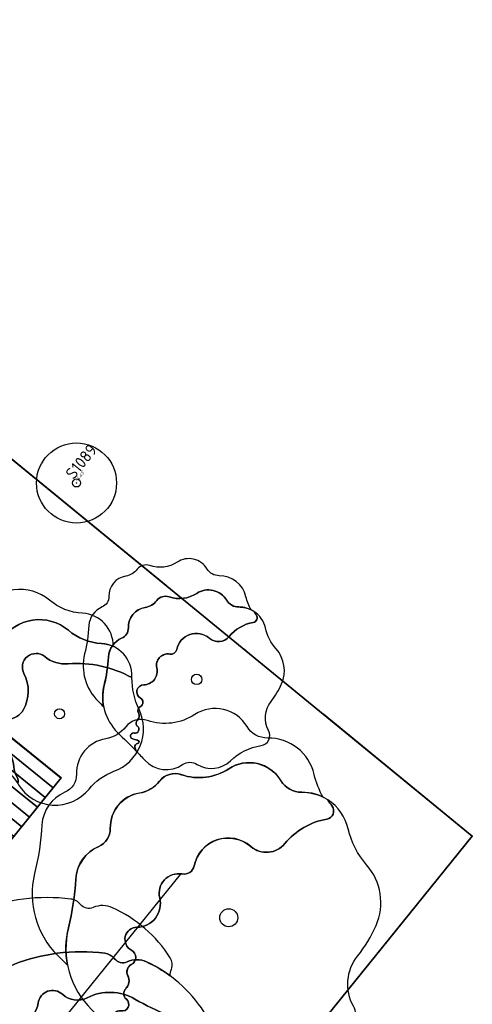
# Model space of a CAD drawing. Header units: metres. Extents: x 93008 to 98406, y 448779 to 454332.
# Tile 110 of 136: x 95715 to 95729, y 451773 to 451802. Entities that reach past the tile are written whole.
import ezdxf

# ---------------------------------------------------------------- set-up
doc = ezdxf.new("R2010")
doc.units = ezdxf.units.M
doc.header["$MEASUREMENT"] = 0
doc.header["$PDMODE"] = 3
doc.header["$PDSIZE"] = 0.25
doc.linetypes.add('XX-PROJECTGRENS', pattern=[18, 12, -3, 0, -3])
doc.layers.get('DefPoints').update_dxf_attribs({"color": 6})
for name, color, linetype, lineweight in [('B-ME-AL-SITUATIEMETING-S', 7, 'Continuous', 13), ('B-ME-GR-BOOM-S', 90, 'Continuous', 25), ('N-PV-GR-BOOM-BRUIN-S', 32, 'Continuous', 25), ('N-PV-GR-BOOM-BRUINDONKER-S', 34, 'Continuous', 25), ('N-PV-GR-BOOM-GEEL-S', 2, 'Continuous', 25), ('N-PV-GR-BOOM-GEELDONKER-S', 42, 'Continuous', 25), ('N-PV-GR-BOOM-GROEN-S', 3, 'Continuous', 25), ('N-PV-GR-BOOM-GROENDONKER-S', 85, 'Continuous', 25), ('N-PV-GR-BOOM-S', 1, 'Continuous', 25), ('N-PV-IE-TERREINAFSCHEIDING_KUNSTMATIG_HEKWERK-G', 20, 'IE-TERREINAFSCHEIDING-KUNSTMATIG', 35), ('N-PV-KG-GRENS_BEHEER-G', 210, 'Continuous', 35), ('N-PV-KG-PROJECTGRENS-G', 7, 'XX-PROJECTGRENS', 35), ('N-PV-VH-VERHARDING_GRASBETONSTENEN-A', 8, 'Continuous', 35), ('N-PV-VH-VERHARDING_HALFVERHARDING-G', 252, 'Continuous', 35), ('X-XX-AL-MEETPUNT_DATA_HOOGTE-T', 3, 'Continuous', 13), ('X-XX-AL-MEETPUNT_DATA_PUNTNUMMER-T', 7, 'Continuous', 13), ('X-XX-AL-MEETPUNT_MARKER-S', 7, 'Continuous', 13)]:
    doc.layers.add(name, color=color, linetype=linetype, lineweight=lineweight)
doc.layers.add('X-XX-AL-HULPLIJN-G', color=6, linetype='Continuous', plot=False)
doc.layers.add('X-XX-AL-SCHADUW-G', color=6, linetype='Continuous')
doc.styles.add('NLCS-ISO', font='NLCS-ISO.ttf')
doc.linetypes.add('IE-TERREINAFSCHEIDING-KUNSTMATIG', pattern='A,4,[82,NLCS.SHX,S=0.75,R=90,X=0,Y=0],4,-2', length=10)

# ---------------------------------------------------------------- blocks, each defined once
blk = doc.blocks.new('*U271')
at = {"layer": 'B-ME-GR-BOOM-S'}
for radius in [1, 0.1]:
    blk.add_circle((0, 0), radius, dxfattribs=at)
blk = doc.blocks.new('SAL-MEETPUNT_MARKER-SO')
at = {"layer": 'DefPoints', "color": 0, "linetype": 'ByBlock', "lineweight": -2}
blk.add_point((0, 0), dxfattribs=at)
at = {"layer": 'X-XX-AL-MEETPUNT_MARKER-S'}
blk.add_circle((0, 0), 0.0815, dxfattribs=at)
at = {"layer": 'X-XX-AL-MEETPUNT_DATA_HOOGTE-T', "style": 'NLCS-ISO', "oblique": 30}
blk.add_attdef('HOOGTE', (0.08, 0), '', height=1, dxfattribs=at)
at = {"layer": 'X-XX-AL-MEETPUNT_DATA_PUNTNUMMER-T', "color": 1, "style": 'NLCS-ISO'}
blk.add_attdef('PUNTID', (0.08, 1.19), '', height=3.5, dxfattribs=at)
blk = doc.blocks.new('*U50')
at = {"layer": 'N-PV-GR-BOOM-GROEN-S'}
blk.add_lwpolyline([(3.581, 2.671, 0.194112), (2.975, 3.536, 0.014101), (3.101, 3.348, -0.551355), (2.942, 2.96, 0.179184), (1.685, 2.225, -0.423761), (0.659, 2.141, 0.573312), (-1.036, 1.559, -0.409223), (-1.399, 1.313, 0.541274), (-2.07, 0.598, -0.481668), (-2.753, -0.283, 0.773685), (-2.921, -0.971, -0.599812), (-2.923, -1.406, 0.402715), (-3.03, -1.732, -0.326121), (-3.093, -2.133, 0.437046), (-3.072, -2.442, -0.794396), (-3.241, -2.791, 0.730074), (-3.398, -3.057, 0.077283), (-3.069, -3.168, -0.872012), (-3.075, -3.337, 0.429806), (-3.212, -3.525, 0.076025), (-3.138, -3.74, -0.003192), (-2.693, -4.207, 0.366642), (-0.728, -4.43, -0.295073), (0.032, -4.418, 0.34419), (1.757, -4.236, -0.15451), (3.353, -3.443, 0.520564), (3.74, -2.653, -0.30268), (3.867, -1.147, 0.064915), (4.419, -0.231, 0.291015), (4.137, 1.586, -0.123778)], format="xyb", close=True, dxfattribs=at)
blk.add_circle((0, 0), 0.272, dxfattribs=at)
at = {"layer": 'N-PV-GR-BOOM-GROENDONKER-S'}
blk.add_lwpolyline([(2.975, 3.536, 0.147874), (2.19, 3.764, -0.26944), (1.563, 4.114, 0.425048), (0.002, 4.47, -0.232505), (-1.428, 4.293, 0.319522), (-2.075, 4.099, -0.19084), (-2.678, 3.742, 0.375115), (-3.553, 2.679, -0.309288), (-3.901, 2.137, 0.284004), (-4.587, 1.171, -0.045619), (-4.81, -0.303, 0.265003), (-4.112, -2.758, -0.006844), (-3.138, -3.74, -0.076018), (-3.212, -3.525, -0.43517), (-3.072, -3.337, 0.857322), (-3.069, -3.168, -0.077283), (-3.398, -3.057, -0.730074), (-3.241, -2.791, 0.794332), (-3.072, -2.442, -0.448673), (-3.088, -2.127, 0.313449), (-3.027, -1.739, -0.411786), (-2.923, -1.406, 0.599812), (-2.921, -0.971, -0.773685), (-2.753, -0.283, 0.481667), (-2.07, 0.598, -0.542825), (-1.396, 1.313, 0.406608), (-1.036, 1.559, -0.575855), (0.665, 2.136, 0.420498), (1.685, 2.225, -0.179401), (2.944, 2.96, 0.549049), (3.101, 3.348, -0.014101)], format="xyb", close=True, dxfattribs=at)
at = {"layer": 'X-XX-AL-SCHADUW-G'}
blk.add_lwpolyline([(1.17, 5.391, -0.267086), (0.548, 5.737, 0.425892), (-1.015, 6.096, -0.231967), (-2.442, 5.918, 0.321096), (-3.091, 5.725, -0.189768), (-3.691, 5.369, 0.376187), (-4.569, 4.306, -0.309288), (-4.917, 3.764, 0.285202), (-5.604, 2.792, -0.045466), (-5.826, 1.324, 0.265003), (-5.128, -1.132, -0.002047), (-4.834, -1.423, -0.109973), (-4.81, -0.303, 0.045312), (-4.587, 1.161, -0.286405), (-3.901, 2.137, 0.30929), (-3.553, 2.679, -0.377254), (-2.67, 3.743, 0.188702), (-2.075, 4.099, -0.322673), (-1.422, 4.291, 0.231432), (0.002, 4.47, -0.426735), (1.567, 4.108, 0.264732), (2.183, 3.764, -0.119156), (2.831, 3.618, -0.073337), (2.564, 4.297, 0.352705)], format="xyb", close=True, dxfattribs=at)
blk = doc.blocks.new('*U54')
at = {"layer": 'N-PV-GR-BOOM-GEEL-S'}
blk.add_lwpolyline([(3.823, 2.167, -0.077411), (1.737, 2.976, 0.25338), (0.306, 3.016, -0.313234), (-0.436, 3.12, 0.611697), (-1.166, 2.852, -0.321523), (-1.684, 2.289, 0.811438), (-1.685, 1.891, 0.079735), (-1.339, 1.874, -0.80887), (-1.133, 1.252, 0.285039), (-1.636, 0.297, 0.120192), (-1.575, 0.104, -0.390977), (-1.812, -1.085, 0.237366), (-2.387, -2.198, 0.342476), (-1.701, -3.1, -0.687413), (-1.624, -3.83, 0.095092), (0.538, -4.06, 0.185494), (1.839, -3.431, -0.202595), (2.615, -3.087, 0.257097), (3.211, -2.745, -0.134222), (3.579, -2.397, 0.32068), (4.067, -1.411, -0.193351), (4.399, 0.064, 0.308305), (4.404, 1.131, 0.02394), (3.92, 1.779, -0.225611)], format="xyb", close=True, dxfattribs=at)
blk.add_circle((0, 0), 0.272, dxfattribs=at)
at = {"layer": 'N-PV-GR-BOOM-GEELDONKER-S'}
blk.add_lwpolyline([(2.081, 4.092, 0.215114), (1.506, 4.095, -0.339907), (1.123, 4.188, 0.194739), (0.83, 4.351, 0.062226), (-0.592, 4.35, 0.060058), (-1.878, 4.028, 0.33032), (-2.447, 3.137, -0.454376), (-3.6, 1.977, 0.346389), (-4.165, 1.589, -0.158321), (-4.437, 1.205, 0.347703), (-4.717, 0.154, -0.1163), (-4.592, -0.541, 0.273095), (-4.035, -1.616, -0.219827), (-3.372, -2.629, 0.287405), (-2.653, -3.472, -0.015909), (-2.022, -3.693, 0.018228), (-1.624, -3.83, 0.687413), (-1.701, -3.1, -0.342476), (-2.387, -2.198, -0.237366), (-1.812, -1.085, 0.390977), (-1.575, 0.104, -0.120192), (-1.636, 0.297, -0.285039), (-1.133, 1.252, 0.80887), (-1.339, 1.874, -0.079735), (-1.685, 1.891, -0.811438), (-1.684, 2.289, 0.321523), (-1.166, 2.852, -0.611697), (-0.436, 3.12, 0.313234), (0.306, 3.016, -0.25338), (1.737, 2.976, 0.077411), (3.823, 2.167, -0.044924), (3.847, 2.247, 0.241983), (3.813, 2.589, 0.143352)], format="xyb", close=True, dxfattribs=at)
at = {"layer": 'X-XX-AL-SCHADUW-G'}
blk.add_lwpolyline([(1.064, 5.718, 0.215114), (0.489, 5.722, -0.339907), (0.106, 5.814, 0.194739), (-0.186, 5.977, 0.062226), (-1.609, 5.976, 0.060058), (-2.895, 5.654, 0.33032), (-3.463, 4.764, -0.454376), (-4.617, 3.603, 0.346389), (-5.182, 3.215, -0.158321), (-5.453, 2.831, 0.347703), (-5.733, 1.78, -0.1163), (-5.609, 1.085, 0.273095), (-5.051, 0.011, -0.114686), (-4.59, -0.452, 0.101663), (-4.717, 0.154, -0.347703), (-4.437, 1.205, 0.158321), (-4.165, 1.589, -0.346389), (-3.6, 1.977, 0.454376), (-2.447, 3.137, -0.33032), (-1.878, 4.028, -0.060058), (-0.592, 4.35, -0.062226), (0.83, 4.351, -0.194739), (1.123, 4.188, 0.339907), (1.506, 4.095, -0.215114), (2.081, 4.092, -0.051089), (2.798, 3.67, -0.111985), (2.83, 3.874, 0.241983), (2.797, 4.216, 0.143352)], format="xyb", close=True, dxfattribs=at)
blk = doc.blocks.new('*U295')
at = {"layer": 'N-PV-GR-BOOM-BRUIN-S'}
blk.add_lwpolyline([(0.258, 1.496, -0.192519), (-0.447, 1.716, 0.816641), (-1.069, 1.205, -0.256301), (-1.086, 0.123, -0.251484), (-1.553, -0.17, 0.744087), (-1.739, -0.992, -0.257435), (-1.371, -1.59, 0.132007), (-1.271, -1.902, -0.253043), (-1.256, -2.096, -0.004008), (-1.235, -2.129, 0.51341), (0.883, -2.259, -0.13453), (1.631, -1.726, 0.442266), (2.384, 0.128, -0.114927), (2.172, 1.083, 0.146608)], format="xyb", close=True, dxfattribs=at)
blk.add_circle((0, 0), 0.151, dxfattribs=at)
at = {"layer": 'N-PV-GR-BOOM-BRUINDONKER-S'}
blk.add_lwpolyline([(-0.447, 1.716, 0.192519), (0.258, 1.496, -0.146608), (2.172, 1.083, -0.003658), (2.172, 1.115, 0.405204), (1.257, 2.108, -0.162581), (0.264, 2.503, 0.450169), (-1.751, 2.208, -0.064453), (-2.041, 1.869, 0.222215), (-2.614, 0.513, -0.048296), (-2.675, -0.518, 0.339297), (-2.301, -1.205, -0.145068), (-1.256, -2.096, 0.253043), (-1.271, -1.902, -0.132007), (-1.371, -1.59, 0.257435), (-1.739, -0.992, -0.744087), (-1.553, -0.17, 0.251484), (-1.086, 0.123, 0.256301), (-1.069, 1.205, -0.816641)], format="xyb", close=True, dxfattribs=at)
at = {"layer": 'X-XX-AL-SCHADUW-G'}
blk.add_lwpolyline([(-1.751, 2.208, -0.450169), (0.264, 2.503, 0.162581), (1.257, 2.108, -0.09362), (1.607, 2.021, 0.404789), (0.691, 3.013, -0.162581), (-0.302, 3.408, 0.450169), (-2.317, 3.113, -0.064453), (-2.607, 2.774, 0.222215), (-3.18, 1.418, -0.048296), (-3.241, 0.387, 0.339297), (-2.867, -0.3, -0.024124), (-2.659, -0.405, 0.042935), (-2.614, 0.513, -0.222215), (-2.041, 1.869, 0.064453)], format="xyb", close=True, dxfattribs=at)
blk = doc.blocks.new('*U294')
at = {"layer": 'N-PV-GR-BOOM-GEEL-S'}
blk.add_circle((0, 0), 0.157, dxfattribs=at)
at = {"layer": 'N-PV-GR-BOOM-GROEN-S'}
blk.add_lwpolyline([(2.065, 1.541, 0.194112), (1.716, 2.04, 0.014101), (1.789, 1.931, -0.551355), (1.697, 1.707, 0.179184), (0.972, 1.283, -0.423761), (0.38, 1.235, 0.573312), (-0.597, 0.899, -0.409223), (-0.807, 0.757, 0.541274), (-1.194, 0.345, -0.481668), (-1.588, -0.163, 0.773685), (-1.685, -0.56, -0.599812), (-1.686, -0.811, 0.402715), (-1.748, -0.999, -0.326121), (-1.784, -1.23, 0.437046), (-1.772, -1.408, -0.794396), (-1.87, -1.61, 0.730074), (-1.96, -1.763, 0.077283), (-1.77, -1.827, -0.872012), (-1.774, -1.925, 0.429806), (-1.853, -2.033, 0.076025), (-1.81, -2.157, -0.003192), (-1.553, -2.427, 0.366642), (-0.42, -2.555, -0.295073), (0.018, -2.548, 0.34419), (1.014, -2.443, -0.15451), (1.934, -1.986, 0.520564), (2.157, -1.53, -0.30268), (2.231, -0.662, 0.064915), (2.549, -0.133, 0.291015), (2.386, 0.915, -0.123778)], format="xyb", close=True, dxfattribs=at)
blk.add_circle((0, 0), 0.157, dxfattribs=at)
at = {"layer": 'N-PV-GR-BOOM-GROENDONKER-S'}
blk.add_lwpolyline([(1.716, 2.04, 0.147874), (1.263, 2.171, -0.26944), (0.902, 2.373, 0.425048), (0.001, 2.578, -0.232505), (-0.824, 2.476, 0.319522), (-1.197, 2.364, -0.19084), (-1.545, 2.158, 0.375115), (-2.049, 1.545, -0.309288), (-2.25, 1.233, 0.284004), (-2.646, 0.675, -0.045619), (-2.774, -0.175, 0.265003), (-2.372, -1.591, -0.006844), (-1.81, -2.157, -0.076018), (-1.853, -2.033, -0.43517), (-1.772, -1.925, 0.857322), (-1.77, -1.827, -0.077283), (-1.96, -1.763, -0.730074), (-1.87, -1.61, 0.794332), (-1.772, -1.408, -0.448673), (-1.781, -1.227, 0.313449), (-1.746, -1.003, -0.411786), (-1.686, -0.811, 0.599812), (-1.685, -0.56, -0.773685), (-1.588, -0.163, 0.481667), (-1.194, 0.345, -0.542825), (-0.805, 0.757, 0.406608), (-0.597, 0.899, -0.575855), (0.384, 1.232, 0.420498), (0.972, 1.283, -0.179401), (1.698, 1.707, 0.549049), (1.789, 1.931, -0.014101)], format="xyb", close=True, dxfattribs=at)
at = {"layer": 'X-XX-AL-SCHADUW-G'}
blk.add_lwpolyline([(0.675, 3.109, -0.267086), (0.316, 3.309, 0.425892), (-0.585, 3.516, -0.231967), (-1.409, 3.414, 0.321096), (-1.783, 3.302, -0.189768), (-2.129, 3.097, 0.376187), (-2.636, 2.484, -0.309288), (-2.836, 2.171, 0.285202), (-3.232, 1.611, -0.045466), (-3.361, 0.763, 0.265003), (-2.958, -0.653, -0.002047), (-2.788, -0.821, -0.109973), (-2.774, -0.175, 0.045312), (-2.646, 0.67, -0.286405), (-2.25, 1.233, 0.30929), (-2.049, 1.545, -0.377254), (-1.54, 2.159, 0.188702), (-1.197, 2.364, -0.322673), (-0.82, 2.475, 0.231432), (0.001, 2.578, -0.426735), (0.904, 2.37, 0.264732), (1.259, 2.171, -0.119156), (1.633, 2.087, -0.073337), (1.479, 2.479, 0.352705)], format="xyb", close=True, dxfattribs=at)

msp = doc.modelspace()

# ---------------------------------------------------------------- hatches: boundary and pattern name
at = {"layer": 'N-PV-VH-VERHARDING_GRASBETONSTENEN-A'}
h = msp.add_hatch(dxfattribs=at)
h.set_pattern_fill('ANSI31', color=256, scale=3, angle=-45)
h.set_pattern_definition([(321.057, (95699.67303, 451762.08726), (0.2357051, 0.2916643), [])])
edge = h.paths.add_edge_path()
edge.add_line((95671.201, 451734.015), (95670.967, 451734.203))
edge.add_line((95670.967, 451734.203), (95667.377, 451737.104))
edge.add_line((95667.377, 451737.104), (95666.812, 451736.404))
edge.add_line((95666.812, 451736.404), (95665.255, 451737.662))
edge.add_line((95665.255, 451737.662), (95666.685, 451739.432))
edge.add_line((95666.685, 451739.432), (95668.56, 451737.917))
edge.add_line((95668.56, 451737.917), (95671.109, 451741.071))
edge.add_line((95671.109, 451741.071), (95669.26, 451742.565))
edge.add_line((95669.26, 451742.565), (95678.012, 451753.396))
edge.add_line((95678.012, 451753.396), (95683.366, 451749.069))
edge.add_line((95683.366, 451749.069), (95693.331, 451761.399))
edge.add_arc((95686.549, 451766.88), 8.72, 321.057, 348.1766)
edge.add_arc((95690.19, 451766.118), 5, 348.1766, 446.0942)
edge.add_arc((95691.008, 451778.09), 7, 231.057, 266.0942, ccw=False)
edge.add_line((95686.608, 451772.646), (95686.276, 451772.914))
edge.add_line((95686.276, 451772.914), (95701.367, 451791.587))
edge.add_line((95701.367, 451791.587), (95716.236, 451779.57))
edge.add_line((95716.236, 451779.57), (95701.145, 451760.897))
edge.add_line((95701.145, 451760.897), (95699.673, 451762.087))
edge.add_line((95699.673, 451762.087), (95652.958, 451704.282))
edge.add_line((95652.958, 451704.282), (95647.843, 451698.031))
edge.add_line((95647.843, 451698.031), (95644.36, 451700.88))
edge.add_line((95644.36, 451700.88), (95649.467, 451707.121))
edge.add_line((95649.467, 451707.121), (95671.201, 451734.015))

# ---------------------------------------------------------------- linework, layer by layer
at = {"layer": 'N-PV-IE-TERREINAFSCHEIDING_KUNSTMATIG_HEKWERK-G', "flags": 128}
msp.add_lwpolyline([(95668.56, 451737.917), (95677.037, 451731.066), (95716.236, 451779.57), (95615.796, 451860.74), (95557.49, 451788.591), (95563.323, 451783.877)], dxfattribs=at)
at = {"layer": 'N-PV-KG-GRENS_BEHEER-G', "flags": 128}
msp.add_lwpolyline([(95650.423, 451681.125), (95728.569, 451777.825), (95615.528, 451870.355)], dxfattribs=at)
at = {"layer": 'N-PV-KG-PROJECTGRENS-G', "flags": 128}
msp.add_lwpolyline([(95528.768, 451789.035), (95522.238, 451794.378), (95519.076, 451790.505), (95511.297, 451796.838), (95505.914, 451790.259), (95504.476, 451788.501), (95510.917, 451783.044), (95511.409, 451782.628), (95519.184, 451776.26), (95521.356, 451774.481), (95528.374, 451768.999), (95531.72, 451773.088), (95646.308, 451679.324), (95647.253, 451677.203), (95728.569, 451777.825), (95615.528, 451870.355), (95605.389, 451857.78), (95563.981, 451806.839), (95553.526, 451793.977), (95548.073, 451787.229), (95539.514, 451794.232), (95538.164, 451792.582), (95534.233, 451795.676), (95528.768, 451789.035)], close=True, dxfattribs=at)
at = {"layer": 'N-PV-VH-VERHARDING_HALFVERHARDING-G', "flags": 128}
msp.add_lwpolyline([(95686.276, 451772.914), (95701.367, 451791.587), (95716.236, 451779.57), (95701.145, 451760.897), (95699.673, 451762.087), (95652.958, 451704.282)], dxfattribs=at)
at = {"layer": 'X-XX-AL-HULPLIJN-G', "flags": 128}
msp.add_lwpolyline([(95636.947, 451674.45), (95658.001, 451700.181), (95719.819, 451776.675)], dxfattribs=at)

# ---------------------------------------------------------------- block references
at = {"layer": 'B-ME-AL-SITUATIEMETING-S'}
ref = msp.add_blockref('SAL-MEETPUNT_MARKER-SO', (95716.696, 451788.416), dxfattribs=dict(at, xscale=0.1, yscale=0.1, zscale=0.1, rotation=50.92034000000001))
ref.add_attrib('PUNTID', 'S1089', (95716.609, 451788.497), dxfattribs={"layer": 'X-XX-AL-MEETPUNT_DATA_PUNTNUMMER-T', "color": 1, "height": 0.35, "rotation": 50.9203, "style": 'NLCS-ISO'})
ref.add_attrib('HOOGTE', '-4.45', (95716.701, 451788.422), dxfattribs={"layer": 'X-XX-AL-MEETPUNT_DATA_HOOGTE-T', "height": 0.1, "rotation": 50.9203, "style": 'NLCS-ISO', "oblique": 30})
at = {"layer": 'B-ME-GR-BOOM-S', "xscale": 1.2, "yscale": 1.2, "zscale": 1.2}
msp.add_blockref('*U271', (95716.696, 451788.416), dxfattribs=at)
at = {"layer": 'N-PV-GR-BOOM-S'}
for name, p in [('*U294', (95720.3, 451782.526)), ('*U295', (95716.188, 451781.495)), ('*U50', (95721.263, 451775.376)), ('*U54', (95716.711, 451769.961))]:
    msp.add_blockref(name, p, dxfattribs=at)

doc.saveas('drawing.dxf')
